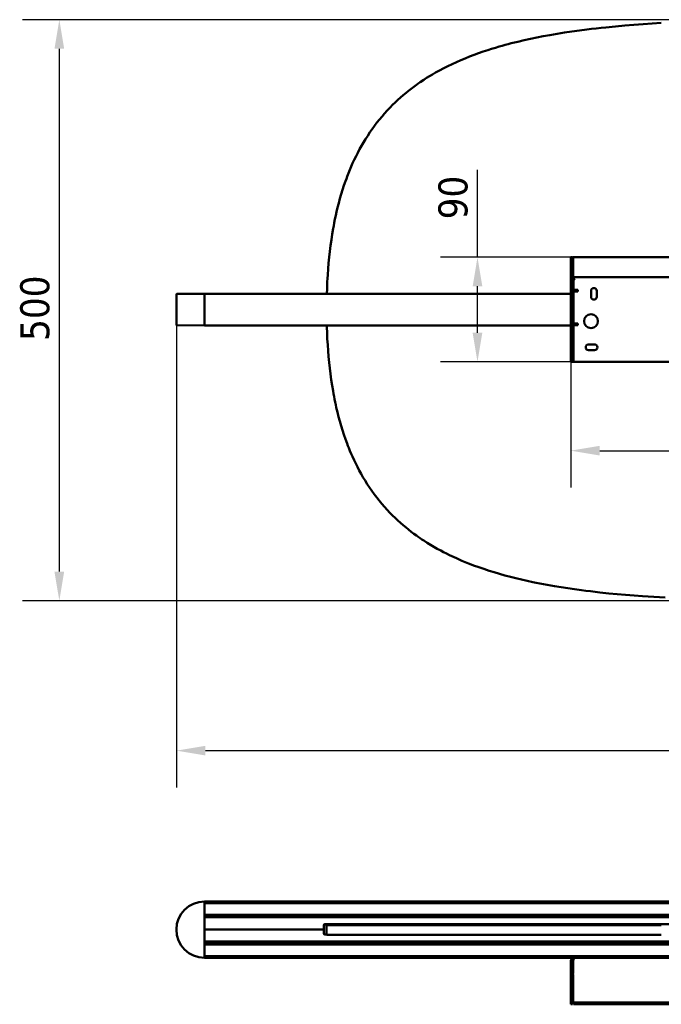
# Model space of a CAD drawing. Header units: millimetres. Extents: x 232 to 2412, y 755 to 2591.
# Tile 2 of 5: x 232 to 784, y 1744 to 2591. Entities that reach past the tile are written whole.
import ezdxf

# ---------------------------------------------------------------- set-up
doc = ezdxf.new("R2010")
doc.units = ezdxf.units.MM
doc.header["$LTSCALE"] = 10
doc.layers.add('Quota (ISO)', color=7, linetype='Continuous', lineweight=25)
doc.layers.add('Visibile (ISO)', color=7, linetype='Continuous', lineweight=50)
doc.styles.add('Testo nota (ISO)', font='tahoma.ttf')
doc.dimstyles.new('PENTA', dxfattribs={"dimscale": 10, "dimtxt": 2.5, "dimasz": 2.5, "dimexe": 3.175, "dimexo": 0, "dimgap": 0.762, "dimtad": 1, "dimrnd": 1e-08, "dimtxsty": 'Testo nota (ISO)', "dimcen": 0.09, "dimdle": 10, "dimclrd": 256, "dimclre": 256, "dimclrt": 256, "dimazin": 2, "dimtfac": 0.8, "dimtmove": 0, "dimatfit": 3, "dimfxl": 1, "dimtolj": 1, "dimlwd": -1, "dimlwe": -1, "dimarcsym": 0})

# ---------------------------------------------------------------- blocks, each defined once
blk = doc.blocks.new('*D6')
at = {"layer": 'Defpoints', "color": 0, "transparency": 16777216}
for p in [(705.78, 2296.75), (1085.78, 2296.75), (1085.78, 2220.3)]:
    blk.add_point(p, dxfattribs=at)
at = {"layer": 'Quota (ISO)', "transparency": 16777216}
for p, q in [((705.78, 2296.75), (705.78, 2188.55)), ((1085.78, 2296.75), (1085.78, 2188.55)), ((730.78, 2220.3), (1060.78, 2220.3))]:
    blk.add_line(p, q, dxfattribs=at)
for points in [[(730.78, 2224.47), (730.78, 2216.13), (705.78, 2220.3)], [(1060.78, 2224.47), (1060.78, 2216.13), (1085.78, 2220.3)]]:
    blk.add_solid(points, dxfattribs=at)
at = {"layer": 'Quota (ISO)', "transparency": 16777216, "insert": (869.13, 2254.06), "char_height": 25, "attachment_point": 1, "style": 'Testo nota (ISO)'}
blk.add_mtext('\\A1;380', dxfattribs=at)
blk = doc.blocks.new('*D7')
at = {"layer": 'Defpoints', "color": 0, "transparency": 16777216}
for p in [(707.78, 2386.75), (625.59, 2296.75), (708.27, 2296.75)]:
    blk.add_point(p, dxfattribs=at)
at = {"layer": 'Quota (ISO)', "transparency": 16777216}
for p, q in [((625.59, 2386.75), (625.59, 2462.02)), ((707.78, 2386.75), (593.84, 2386.75)), ((625.59, 2321.75), (625.59, 2361.75)), ((708.27, 2296.75), (593.84, 2296.75))]:
    blk.add_line(p, q, dxfattribs=at)
for points in [[(621.43, 2361.75), (629.76, 2361.75), (625.59, 2386.75)], [(621.43, 2321.75), (629.76, 2321.75), (625.59, 2296.75)]]:
    blk.add_solid(points, dxfattribs=at)
at = {"layer": 'Quota (ISO)', "transparency": 16777216, "insert": (591.95, 2419.37), "char_height": 25, "attachment_point": 1, "rotation": 90, "style": 'Testo nota (ISO)'}
blk.add_mtext('\\A1;90', dxfattribs=at)
blk = doc.blocks.new('*D8')
at = {"layer": 'Defpoints', "color": 0, "transparency": 16777216}
for p in [(366.53, 2328.61), (1425.03, 2328.61), (1425.03, 1962.17)]:
    blk.add_point(p, dxfattribs=at)
at = {"layer": 'Quota (ISO)', "transparency": 16777216}
for p, q in [((366.53, 2328.61), (366.53, 1930.42)), ((1425.03, 2328.61), (1425.03, 1930.42)), ((391.53, 1962.17), (1400.03, 1962.17))]:
    blk.add_line(p, q, dxfattribs=at)
for points in [[(391.53, 1966.34), (391.53, 1958.01), (366.53, 1962.17)], [(1400.03, 1966.34), (1400.03, 1958.01), (1425.03, 1962.17)]]:
    blk.add_solid(points, dxfattribs=at)
at = {"layer": 'Quota (ISO)', "transparency": 16777216, "insert": (846.44, 2001.58), "char_height": 25, "attachment_point": 1, "style": 'Testo nota (ISO)'}
blk.add_mtext('\\A1;1058,5', dxfattribs=at)
blk = doc.blocks.new('*D9')
at = {"layer": 'Defpoints', "color": 0, "transparency": 16777216}
for p in [(895.86, 2591.16), (265.78, 2091.2), (905.78, 2091.2)]:
    blk.add_point(p, dxfattribs=at)
at = {"layer": 'Quota (ISO)', "transparency": 16777216}
for p, q in [((895.86, 2591.16), (234.03, 2591.16)), ((265.78, 2566.16), (265.78, 2116.2)), ((905.78, 2091.2), (234.03, 2091.2))]:
    blk.add_line(p, q, dxfattribs=at)
for points in [[(261.61, 2566.16), (269.95, 2566.16), (265.78, 2591.16)], [(261.61, 2116.2), (269.95, 2116.2), (265.78, 2091.2)]]:
    blk.add_solid(points, dxfattribs=at)
at = {"layer": 'Quota (ISO)', "transparency": 16777216, "insert": (232.13, 2314.76), "char_height": 25, "attachment_point": 1, "rotation": 90, "style": 'Testo nota (ISO)'}
blk.add_mtext('\\A1;500', dxfattribs=at)

msp = doc.modelspace()

# ---------------------------------------------------------------- linework, layer by layer
at = {"layer": 'Visibile (ISO)'}
for p, q in [((735.999, 2584.561), (731.885, 2584.126)), ((744.216, 2585.371), (735.999, 2584.561)), ((752.476, 2586.11), (744.216, 2585.371)), ((760.244, 2586.742), (752.476, 2586.11)), ((768.048, 2587.32), (760.244, 2586.742)), ((775.885, 2587.848), (768.048, 2587.32)), ((783.755, 2588.327), (775.885, 2587.848)), ((676.631, 2575.844), (671.111, 2574.701)), ((682.19, 2576.926), (676.631, 2575.844)), ((687.784, 2577.949), (682.19, 2576.926)), ((694.091, 2579.029), (687.784, 2577.949)), ((700.439, 2580.042), (694.091, 2579.029)), ((706.826, 2580.992), (700.439, 2580.042)), ((713.25, 2581.882), (706.826, 2580.992)), ((719.709, 2582.714), (713.25, 2581.882)), ((723.739, 2583.203), (719.709, 2582.714)), ((727.782, 2583.672), (723.739, 2583.203)), ((731.885, 2584.126), (727.782, 2583.672)), ((644.375, 2568.041), (641.02, 2567.053)), ((646.905, 2568.762), (644.375, 2568.041)), ((649.446, 2569.464), (646.905, 2568.762)), ((652.074, 2570.17), (649.446, 2569.464)), ((654.713, 2570.858), (652.074, 2570.17)), ((657.446, 2571.549), (654.713, 2570.858)), ((660.191, 2572.221), (657.446, 2571.549)), ((665.63, 2573.495), (660.191, 2572.221)), ((671.111, 2574.701), (665.63, 2573.495)), ((618.791, 2559.428), (614.985, 2557.906)), ((622.635, 2560.894), (618.791, 2559.428)), ((626.513, 2562.307), (622.635, 2560.894)), ((630.427, 2563.668), (626.513, 2562.307)), ((634.373, 2564.978), (630.427, 2563.668)), ((637.686, 2566.033), (634.373, 2564.978)), ((641.02, 2567.053), (637.686, 2566.033)), ((600.159, 2551.245), (596.56, 2549.429)), ((603.803, 2552.999), (600.159, 2551.245)), ((607.489, 2554.693), (603.803, 2552.999)), ((611.217, 2556.328), (607.489, 2554.693)), ((614.985, 2557.906), (611.217, 2556.328)), ((584.337, 2542.573), (581.797, 2540.999)), ((586.905, 2544.109), (584.337, 2542.573)), ((589.502, 2545.608), (586.905, 2544.109)), ((591.249, 2546.587), (589.502, 2545.608)), ((593.008, 2547.551), (591.249, 2546.587)), ((596.56, 2549.429), (593.008, 2547.551)), ((570.787, 2533.474), (568.536, 2531.779)), ((573.067, 2535.133), (570.787, 2533.474)), ((574.603, 2536.22), (573.067, 2535.133)), ((576.152, 2537.291), (574.603, 2536.22)), ((579.288, 2539.387), (576.152, 2537.291)), ((581.797, 2540.999), (579.288, 2539.387)), ((561.728, 2526.277), (559.37, 2524.227)), ((564.125, 2528.282), (561.728, 2526.277)), ((566.315, 2530.048), (564.125, 2528.282)), ((568.536, 2531.779), (566.315, 2530.048)), ((552.537, 2517.81), (550.342, 2515.581)), ((554.774, 2519.994), (552.537, 2517.81)), ((557.052, 2522.133), (554.774, 2519.994)), ((559.37, 2524.227), (557.052, 2522.133)), ((543.455, 2507.973), (541.263, 2505.332)), ((545.699, 2510.562), (543.455, 2507.973)), ((547.995, 2513.098), (545.699, 2510.562)), ((550.342, 2515.581), (547.995, 2513.098)), ((537.036, 2499.891), (535.003, 2497.094)), ((539.123, 2502.638), (537.036, 2499.891)), ((541.263, 2505.332), (539.123, 2502.638)), ((531.099, 2491.346), (529.229, 2488.397)), ((533.024, 2494.245), (531.099, 2491.346)), ((535.003, 2497.094), (533.024, 2494.245)), ((525.753, 2482.529), (524.14, 2479.617)), ((527.414, 2485.399), (525.753, 2482.529)), ((529.229, 2488.397), (527.414, 2485.399)), ((522.577, 2476.664), (521.063, 2473.671)), ((524.14, 2479.617), (522.577, 2476.664)), ((518.18, 2467.566), (516.946, 2464.769)), ((519.597, 2470.638), (518.18, 2467.566)), ((521.063, 2473.671), (519.597, 2470.638)), ((514.596, 2459.086), (513.479, 2456.201)), ((515.752, 2461.942), (514.596, 2459.086)), ((516.946, 2464.769), (515.752, 2461.942)), ((512.049, 2452.31), (510.687, 2448.372)), ((512.755, 2454.262), (512.049, 2452.31)), ((513.479, 2456.201), (512.755, 2454.262)), ((508.34, 2440.955), (507.251, 2437.19)), ((509.485, 2444.683), (508.34, 2440.955)), ((510.687, 2448.372), (509.485, 2444.683)), ((506.218, 2433.389), (505.239, 2429.552)), ((507.251, 2437.19), (506.218, 2433.389)), ((504.314, 2425.682), (503.612, 2422.562)), ((505.239, 2429.552), (504.314, 2425.682)), ((502.308, 2416.261), (501.853, 2413.879)), ((502.944, 2419.421), (502.308, 2416.261)), ((503.612, 2422.562), (502.944, 2419.421)), ((500.596, 2406.669), (499.839, 2401.757)), ((501.416, 2411.486), (500.596, 2406.669)), ((501.853, 2413.879), (501.416, 2411.486)), ((499.839, 2401.757), (499.151, 2396.808)), ((498.533, 2391.821), (497.981, 2386.8)), ((499.151, 2396.808), (498.533, 2391.821)), ((497.495, 2381.746), (497.073, 2376.66)), ((497.981, 2386.8), (497.495, 2381.746)), ((705.779, 2386.753), (705.779, 2386.211)), ((705.779, 2386.753), (707.279, 2386.753)), ((705.779, 2368.548), (705.779, 2386.211)), ((707.279, 2386.211), (707.279, 2386.753)), ((707.279, 2386.211), (707.279, 2368.548)), ((707.713, 2385.182), (707.713, 2386.61)), ((707.779, 2386.753), (1083.779, 2386.753)), ((707.779, 2386.211), (707.779, 2369.546)), ((497.073, 2376.66), (496.714, 2371.544)), ((496.373, 2365.574), (496.23, 2362.541)), ((496.533, 2368.563), (496.373, 2365.574)), ((496.714, 2371.544), (496.533, 2368.563)), ((705.779, 2368.548), (705.779, 2296.753)), ((707.279, 2368.548), (705.779, 2368.548)), ((707.279, 2368.548), (707.279, 2296.753)), ((1083.779, 2369.546), (707.779, 2369.546)), ((707.779, 2369.546), (707.779, 2368.317)), ((707.779, 2368.317), (709.37, 2368.317)), ((708.27, 2365.843), (708.27, 2365.253)), ((708.27, 2358.753), (708.27, 2365.253)), ((496.108, 2359.499), (495.982, 2355.353)), ((496.23, 2362.541), (496.108, 2359.499)), ((708.27, 2358.753), (712.02, 2358.753)), ((708.27, 2329.753), (708.27, 2357.253)), ((711.27, 2357.253), (708.27, 2357.253)), ((712.02, 2357.253), (711.27, 2357.253)), ((712.02, 2358.753), (712.02, 2357.253)), ((723.27, 2352.753), (723.27, 2357.753)), ((728.27, 2357.753), (728.27, 2352.753)), ((366.529, 2328.613), (366.529, 2354.894)), ((366.777, 2355.144), (390.779, 2355.353)), ((390.779, 2355.353), (390.779, 2355.153)), ((390.779, 2355.353), (705.779, 2355.353)), ((390.779, 2328.353), (390.779, 2355.153)), ((390.779, 2355.103), (390.779, 2328.403)), ((390.779, 2328.153), (366.777, 2328.363)), ((390.779, 2328.353), (390.779, 2328.153)), ((705.779, 2328.153), (390.779, 2328.153)), ((495.945, 2328.153), (496.015, 2325.615)), ((496.015, 2325.615), (496.121, 2322.511)), ((496.121, 2322.511), (496.246, 2319.454)), ((708.27, 2329.753), (711.27, 2329.753)), ((708.27, 2299.753), (708.27, 2328.253)), ((712.02, 2328.253), (708.27, 2328.253)), ((711.27, 2329.753), (712.02, 2329.753)), ((712.02, 2329.753), (712.02, 2328.253)), ((496.246, 2319.454), (496.392, 2316.406)), ((496.392, 2316.406), (496.682, 2311.314)), ((496.682, 2311.314), (497.032, 2306.25)), ((497.032, 2306.25), (497.442, 2301.214)), ((721.241, 2311.753), (726.241, 2311.753)), ((726.241, 2306.753), (721.241, 2306.753)), ((497.442, 2301.214), (497.915, 2296.208)), ((497.915, 2296.208), (498.452, 2291.234)), ((707.279, 2296.753), (705.779, 2296.753)), ((708.27, 2296.753), (707.279, 2296.753)), ((708.27, 2299.753), (708.27, 2296.753)), ((1083.27, 2296.753), (708.27, 2296.753)), ((498.452, 2291.234), (499.055, 2286.293)), ((499.055, 2286.293), (499.725, 2281.388)), ((499.725, 2281.388), (500.463, 2276.52)), ((500.463, 2276.52), (501.272, 2271.692)), ((501.272, 2271.692), (501.703, 2269.293)), ((501.703, 2269.293), (502.152, 2266.904)), ((502.152, 2266.904), (502.62, 2264.527)), ((502.62, 2264.527), (503.106, 2262.161)), ((503.106, 2262.161), (503.611, 2259.806)), ((503.611, 2259.806), (504.134, 2257.462)), ((504.134, 2257.462), (505.076, 2253.473)), ((505.076, 2253.473), (506.074, 2249.519)), ((506.074, 2249.519), (507.131, 2245.603)), ((507.131, 2245.603), (508.245, 2241.726)), ((508.245, 2241.726), (509.419, 2237.888)), ((509.419, 2237.888), (510.652, 2234.092)), ((510.652, 2234.092), (511.946, 2230.339)), ((511.946, 2230.339), (513.352, 2226.495)), ((513.352, 2226.495), (514.08, 2224.591)), ((514.08, 2224.591), (514.825, 2222.699)), ((514.825, 2222.699), (515.844, 2220.197)), ((515.844, 2220.197), (516.892, 2217.717)), ((516.892, 2217.717), (517.971, 2215.26)), ((517.971, 2215.26), (519.362, 2212.223)), ((519.362, 2212.223), (520.8, 2209.223)), ((520.8, 2209.223), (522.286, 2206.262)), ((522.286, 2206.262), (523.819, 2203.341)), ((523.819, 2203.341), (525.399, 2200.459)), ((525.399, 2200.459), (527.028, 2197.618)), ((527.028, 2197.618), (528.858, 2194.565)), ((528.858, 2194.565), (530.745, 2191.563)), ((530.745, 2191.563), (532.689, 2188.612)), ((532.689, 2188.612), (534.689, 2185.711)), ((534.689, 2185.711), (536.744, 2182.863)), ((536.744, 2182.863), (538.856, 2180.068)), ((538.856, 2180.068), (541.022, 2177.326)), ((541.022, 2177.326), (543.243, 2174.637)), ((543.243, 2174.637), (545.518, 2172.003)), ((545.518, 2172.003), (547.847, 2169.423)), ((547.847, 2169.423), (550.228, 2166.898)), ((550.228, 2166.898), (552.436, 2164.652)), ((552.436, 2164.652), (554.686, 2162.451)), ((554.686, 2162.451), (556.977, 2160.297)), ((556.977, 2160.297), (559.31, 2158.187)), ((559.31, 2158.187), (561.682, 2156.123)), ((561.682, 2156.123), (564.094, 2154.104)), ((564.094, 2154.104), (566.298, 2152.326)), ((566.298, 2152.326), (568.533, 2150.584)), ((568.533, 2150.584), (570.798, 2148.879)), ((570.798, 2148.879), (573.093, 2147.209)), ((573.093, 2147.209), (574.627, 2146.124)), ((574.627, 2146.124), (576.175, 2145.054)), ((576.175, 2145.054), (577.757, 2143.985)), ((577.757, 2143.985), (579.353, 2142.931)), ((579.353, 2142.931), (582.198, 2141.11)), ((582.198, 2141.11), (585.082, 2139.337)), ((585.082, 2139.337), (588.003, 2137.612)), ((588.003, 2137.612), (590.959, 2135.934)), ((590.959, 2135.934), (593.95, 2134.303)), ((593.95, 2134.303), (596.469, 2132.979)), ((596.469, 2132.979), (599.01, 2131.687)), ((599.01, 2131.687), (601.574, 2130.425)), ((601.574, 2130.425), (603.493, 2129.508)), ((603.493, 2129.508), (605.423, 2128.607)), ((605.423, 2128.607), (607.403, 2127.706)), ((607.403, 2127.706), (609.395, 2126.822)), ((609.395, 2126.822), (612.211, 2125.609)), ((612.211, 2125.609), (615.049, 2124.428)), ((615.049, 2124.428), (617.909, 2123.28)), ((617.909, 2123.28), (620.068, 2122.438)), ((620.068, 2122.438), (622.239, 2121.614)), ((622.239, 2121.614), (626.615, 2120.017)), ((626.615, 2120.017), (631.035, 2118.487)), ((631.035, 2118.487), (635.498, 2117.02)), ((635.498, 2117.02), (640.002, 2115.615)), ((640.002, 2115.615), (644.544, 2114.271)), ((644.544, 2114.271), (649.123, 2112.984)), ((649.123, 2112.984), (653.871, 2111.72)), ((653.871, 2111.72), (658.655, 2110.513)), ((658.655, 2110.513), (663.473, 2109.362)), ((663.473, 2109.362), (668.324, 2108.264)), ((668.324, 2108.264), (673.206, 2107.218)), ((673.206, 2107.218), (676.207, 2106.602)), ((676.207, 2106.602), (679.219, 2106.005)), ((679.219, 2106.005), (682.374, 2105.4)), ((682.374, 2105.4), (685.541, 2104.814)), ((685.541, 2104.814), (691.774, 2103.72)), ((691.774, 2103.72), (697.529, 2102.774)), ((697.529, 2102.774), (703.318, 2101.882)), ((703.318, 2101.882), (709.138, 2101.041)), ((709.138, 2101.041), (714.989, 2100.249)), ((714.989, 2100.249), (718.851, 2099.754)), ((718.851, 2099.754), (722.725, 2099.279)), ((722.725, 2099.279), (726.721, 2098.81)), ((726.721, 2098.81), (730.729, 2098.36)), ((730.729, 2098.36), (738.67, 2097.528)), ((738.67, 2097.528), (745.854, 2096.838)), ((745.854, 2096.838), (753.073, 2096.2)), ((753.073, 2096.2), (760.323, 2095.613)), ((760.323, 2095.613), (767.605, 2095.072)), ((767.605, 2095.072), (772.476, 2094.736)), ((772.476, 2094.736), (777.359, 2094.42)), ((777.359, 2094.42), (787.163, 2093.841)), ((390.779, 1832.393), (390.779, 1832.193)), ((390.779, 1832.393), (1400.779, 1832.393)), ((390.779, 1832.193), (390.779, 1831.198)), ((390.779, 1784.143), (390.779, 1832.143)), ((1400.779, 1830.998), (390.779, 1830.998)), ((390.779, 1820.789), (1400.779, 1820.789)), ((390.779, 1820.589), (390.779, 1819.333)), ((1400.779, 1819.133), (390.779, 1819.133)), ((391.925, 1818.883), (390.779, 1818.893)), ((1399.779, 1818.883), (391.779, 1818.883)), ((390.779, 1808.383), (493.279, 1808.383)), ((390.779, 1808.383), (493.279, 1808.383)), ((493.279, 1808.383), (493.279, 1811.883)), ((493.279, 1804.883), (493.279, 1808.383)), ((758.641, 1812.593), (493.575, 1812.593)), ((494.279, 1812.883), (1297.279, 1812.883)), ((495.815, 1812.113), (495.779, 1812.113)), ((495.779, 1812.113), (495.779, 1803.883)), ((495.924, 1812.113), (495.815, 1812.113)), ((496.108, 1812.113), (495.924, 1812.113)), ((496.23, 1812.113), (496.108, 1812.113)), ((496.373, 1812.113), (496.23, 1812.113)), ((496.533, 1812.113), (496.373, 1812.113)), ((496.714, 1812.113), (496.533, 1812.113)), ((497.073, 1812.113), (496.714, 1812.113)), ((497.495, 1812.113), (497.073, 1812.113)), ((497.981, 1812.113), (497.495, 1812.113)), ((498.533, 1812.113), (497.981, 1812.113)), ((499.151, 1812.113), (498.533, 1812.113)), ((499.839, 1812.113), (499.151, 1812.113)), ((500.596, 1812.113), (499.839, 1812.113)), ((501.416, 1812.113), (500.596, 1812.113)), ((501.853, 1812.113), (501.416, 1812.113)), ((502.308, 1812.113), (501.853, 1812.113)), ((502.944, 1812.113), (502.308, 1812.113)), ((503.612, 1812.113), (502.944, 1812.113)), ((504.314, 1812.113), (503.612, 1812.113)), ((505.239, 1812.113), (504.314, 1812.113)), ((506.218, 1812.113), (505.239, 1812.113)), ((507.251, 1812.113), (506.218, 1812.113)), ((508.34, 1812.113), (507.251, 1812.113)), ((509.485, 1812.113), (508.34, 1812.113)), ((510.687, 1812.113), (509.485, 1812.113)), ((512.049, 1812.113), (510.687, 1812.113)), ((512.755, 1812.113), (512.049, 1812.113)), ((513.479, 1812.113), (512.755, 1812.113)), ((514.596, 1812.113), (513.479, 1812.113)), ((515.752, 1812.113), (514.596, 1812.113)), ((516.946, 1812.113), (515.752, 1812.113)), ((518.18, 1812.113), (516.946, 1812.113)), ((519.597, 1812.113), (518.18, 1812.113)), ((521.063, 1812.113), (519.597, 1812.113)), ((522.577, 1812.113), (521.063, 1812.113)), ((524.14, 1812.113), (522.577, 1812.113)), ((525.753, 1812.113), (524.14, 1812.113)), ((527.414, 1812.113), (525.753, 1812.113)), ((529.229, 1812.113), (527.414, 1812.113)), ((531.099, 1812.113), (529.229, 1812.113)), ((533.024, 1812.113), (531.099, 1812.113)), ((535.003, 1812.113), (533.024, 1812.113)), ((537.036, 1812.113), (535.003, 1812.113)), ((539.123, 1812.113), (537.036, 1812.113)), ((541.263, 1812.113), (539.123, 1812.113)), ((543.455, 1812.113), (541.263, 1812.113)), ((545.699, 1812.113), (543.455, 1812.113)), ((547.995, 1812.113), (545.699, 1812.113)), ((550.342, 1812.113), (547.995, 1812.113)), ((552.537, 1812.113), (550.342, 1812.113)), ((554.774, 1812.113), (552.537, 1812.113)), ((557.052, 1812.113), (554.774, 1812.113)), ((559.37, 1812.113), (557.052, 1812.113)), ((561.728, 1812.113), (559.37, 1812.113)), ((564.125, 1812.113), (561.728, 1812.113)), ((566.315, 1812.113), (564.125, 1812.113)), ((568.536, 1812.113), (566.315, 1812.113)), ((570.787, 1812.113), (568.536, 1812.113)), ((573.067, 1812.113), (570.787, 1812.113)), ((574.603, 1812.113), (573.067, 1812.113)), ((576.152, 1812.113), (574.603, 1812.113)), ((579.288, 1812.113), (576.152, 1812.113)), ((581.797, 1812.113), (579.288, 1812.113)), ((584.337, 1812.113), (581.797, 1812.113)), ((586.905, 1812.113), (584.337, 1812.113)), ((589.502, 1812.113), (586.905, 1812.113)), ((591.249, 1812.113), (589.502, 1812.113)), ((593.008, 1812.113), (591.249, 1812.113)), ((596.56, 1812.113), (593.008, 1812.113)), ((600.159, 1812.113), (596.56, 1812.113)), ((603.803, 1812.113), (600.159, 1812.113)), ((607.489, 1812.113), (603.803, 1812.113)), ((611.217, 1812.113), (607.489, 1812.113)), ((614.985, 1812.113), (611.217, 1812.113)), ((618.791, 1812.113), (614.985, 1812.113)), ((622.635, 1812.113), (618.791, 1812.113)), ((626.513, 1812.113), (622.635, 1812.113)), ((630.427, 1812.113), (626.513, 1812.113)), ((634.373, 1812.113), (630.427, 1812.113)), ((637.686, 1812.113), (634.373, 1812.113)), ((641.02, 1812.113), (637.686, 1812.113)), ((644.375, 1812.113), (641.02, 1812.113)), ((646.905, 1812.113), (644.375, 1812.113)), ((649.446, 1812.113), (646.905, 1812.113)), ((652.074, 1812.113), (649.446, 1812.113)), ((654.713, 1812.113), (652.074, 1812.113)), ((657.446, 1812.113), (654.713, 1812.113)), ((660.191, 1812.113), (657.446, 1812.113)), ((665.63, 1812.113), (660.191, 1812.113)), ((671.111, 1812.113), (665.63, 1812.113)), ((676.631, 1812.113), (671.111, 1812.113)), ((682.19, 1812.113), (676.631, 1812.113)), ((687.784, 1812.113), (682.19, 1812.113)), ((694.091, 1812.113), (687.784, 1812.113)), ((700.439, 1812.113), (694.091, 1812.113)), ((706.826, 1812.113), (700.439, 1812.113)), ((713.25, 1812.113), (706.826, 1812.113)), ((719.709, 1812.113), (713.25, 1812.113)), ((723.739, 1812.113), (719.709, 1812.113)), ((727.782, 1812.113), (723.739, 1812.113)), ((731.885, 1812.113), (727.782, 1812.113)), ((735.999, 1812.113), (731.885, 1812.113)), ((744.216, 1812.113), (735.999, 1812.113)), ((752.476, 1812.113), (744.216, 1812.113)), ((760.244, 1812.113), (752.476, 1812.113)), ((759.279, 1812.363), (759.279, 1812.363)), ((778.779, 1812.363), (759.279, 1812.363)), ((768.048, 1812.113), (760.244, 1812.113)), ((775.885, 1812.113), (768.048, 1812.113)), ((783.755, 1812.113), (775.885, 1812.113)), ((780.779, 1812.593), (779.417, 1812.593)), ((390.779, 1797.393), (400.581, 1797.479)), ((390.779, 1797.153), (1400.779, 1797.153)), ((390.779, 1796.953), (390.779, 1795.698)), ((1399.779, 1797.883), (391.779, 1797.883)), ((400.779, 1797.679), (400.779, 1797.883)), ((495.956, 1803.883), (494.279, 1803.883)), ((496.108, 1803.613), (495.956, 1803.613)), ((496.23, 1803.613), (496.108, 1803.613)), ((496.373, 1803.613), (496.23, 1803.613)), ((496.533, 1803.613), (496.373, 1803.613)), ((496.714, 1803.613), (496.533, 1803.613)), ((497.073, 1803.613), (496.714, 1803.613)), ((497.495, 1803.613), (497.073, 1803.613)), ((497.981, 1803.613), (497.495, 1803.613)), ((498.533, 1803.613), (497.981, 1803.613)), ((499.151, 1803.613), (498.533, 1803.613)), ((499.839, 1803.613), (499.151, 1803.613)), ((500.596, 1803.613), (499.839, 1803.613)), ((501.416, 1803.613), (500.596, 1803.613)), ((501.853, 1803.613), (501.416, 1803.613)), ((502.308, 1803.613), (501.853, 1803.613)), ((502.944, 1803.613), (502.308, 1803.613)), ((503.612, 1803.613), (502.944, 1803.613)), ((504.314, 1803.613), (503.612, 1803.613)), ((505.239, 1803.613), (504.314, 1803.613)), ((506.218, 1803.613), (505.239, 1803.613)), ((507.251, 1803.613), (506.218, 1803.613)), ((508.34, 1803.613), (507.251, 1803.613)), ((509.485, 1803.613), (508.34, 1803.613)), ((510.687, 1803.613), (509.485, 1803.613)), ((512.049, 1803.613), (510.687, 1803.613)), ((512.755, 1803.613), (512.049, 1803.613)), ((513.479, 1803.613), (512.755, 1803.613)), ((514.596, 1803.613), (513.479, 1803.613)), ((515.752, 1803.613), (514.596, 1803.613)), ((516.946, 1803.613), (515.752, 1803.613)), ((518.18, 1803.613), (516.946, 1803.613)), ((519.597, 1803.613), (518.18, 1803.613)), ((521.063, 1803.613), (519.597, 1803.613)), ((522.577, 1803.613), (521.063, 1803.613)), ((524.14, 1803.613), (522.577, 1803.613)), ((525.753, 1803.613), (524.14, 1803.613)), ((527.414, 1803.613), (525.753, 1803.613)), ((529.229, 1803.613), (527.414, 1803.613)), ((531.099, 1803.613), (529.229, 1803.613)), ((533.024, 1803.613), (531.099, 1803.613)), ((535.003, 1803.613), (533.024, 1803.613)), ((537.036, 1803.613), (535.003, 1803.613)), ((539.123, 1803.613), (537.036, 1803.613)), ((541.263, 1803.613), (539.123, 1803.613)), ((543.455, 1803.613), (541.263, 1803.613)), ((545.699, 1803.613), (543.455, 1803.613)), ((547.995, 1803.613), (545.699, 1803.613)), ((550.342, 1803.613), (547.995, 1803.613)), ((552.537, 1803.613), (550.342, 1803.613)), ((554.774, 1803.613), (552.537, 1803.613)), ((557.052, 1803.613), (554.774, 1803.613)), ((559.37, 1803.613), (557.052, 1803.613)), ((561.728, 1803.613), (559.37, 1803.613)), ((564.125, 1803.613), (561.728, 1803.613)), ((566.315, 1803.613), (564.125, 1803.613)), ((568.536, 1803.613), (566.315, 1803.613)), ((570.787, 1803.613), (568.536, 1803.613)), ((573.067, 1803.613), (570.787, 1803.613)), ((574.603, 1803.613), (573.067, 1803.613)), ((576.152, 1803.613), (574.603, 1803.613)), ((579.288, 1803.613), (576.152, 1803.613)), ((581.797, 1803.613), (579.288, 1803.613)), ((584.337, 1803.613), (581.797, 1803.613)), ((586.905, 1803.613), (584.337, 1803.613)), ((589.502, 1803.613), (586.905, 1803.613)), ((591.249, 1803.613), (589.502, 1803.613)), ((593.008, 1803.613), (591.249, 1803.613)), ((596.56, 1803.613), (593.008, 1803.613)), ((600.159, 1803.613), (596.56, 1803.613)), ((603.803, 1803.613), (600.159, 1803.613)), ((607.489, 1803.613), (603.803, 1803.613)), ((611.217, 1803.613), (607.489, 1803.613)), ((614.985, 1803.613), (611.217, 1803.613)), ((618.791, 1803.613), (614.985, 1803.613)), ((622.635, 1803.613), (618.791, 1803.613)), ((626.513, 1803.613), (622.635, 1803.613)), ((630.427, 1803.613), (626.513, 1803.613)), ((634.373, 1803.613), (630.427, 1803.613)), ((637.686, 1803.613), (634.373, 1803.613)), ((641.02, 1803.613), (637.686, 1803.613)), ((644.375, 1803.613), (641.02, 1803.613)), ((646.905, 1803.613), (644.375, 1803.613)), ((649.446, 1803.613), (646.905, 1803.613)), ((652.074, 1803.613), (649.446, 1803.613)), ((654.713, 1803.613), (652.074, 1803.613)), ((657.446, 1803.613), (654.713, 1803.613)), ((660.191, 1803.613), (657.446, 1803.613)), ((665.63, 1803.613), (660.191, 1803.613)), ((671.111, 1803.613), (665.63, 1803.613)), ((676.631, 1803.613), (671.111, 1803.613)), ((682.19, 1803.613), (676.631, 1803.613)), ((687.784, 1803.613), (682.19, 1803.613)), ((694.091, 1803.613), (687.784, 1803.613)), ((700.439, 1803.613), (694.091, 1803.613)), ((706.826, 1803.613), (700.439, 1803.613)), ((713.25, 1803.613), (706.826, 1803.613)), ((719.709, 1803.613), (713.25, 1803.613)), ((723.739, 1803.613), (719.709, 1803.613)), ((727.782, 1803.613), (723.739, 1803.613)), ((731.885, 1803.613), (727.782, 1803.613)), ((735.999, 1803.613), (731.885, 1803.613)), ((744.216, 1803.613), (735.999, 1803.613)), ((752.476, 1803.613), (744.216, 1803.613)), ((760.244, 1803.613), (752.476, 1803.613)), ((768.048, 1803.613), (760.244, 1803.613)), ((775.885, 1803.613), (768.048, 1803.613)), ((783.755, 1803.613), (775.885, 1803.613)), ((1400.779, 1795.498), (390.779, 1795.498)), ((390.779, 1785.289), (1400.779, 1785.289)), ((390.779, 1785.089), (390.779, 1784.093)), ((390.779, 1784.093), (390.779, 1783.893)), ((708.779, 1783.893), (390.779, 1783.893)), ((705.779, 1780.893), (705.779, 1770.839)), ((707.279, 1780.893), (705.779, 1780.893)), ((707.279, 1780.893), (707.279, 1770.839)), ((707.779, 1780.893), (707.779, 1770.839)), ((708.779, 1783.893), (708.779, 1783.434)), ((708.779, 1783.893), (709.742, 1783.893)), ((709.742, 1783.893), (1081.816, 1783.893)), ((705.779, 1770.839), (705.779, 1769.119)), ((707.279, 1769.119), (707.279, 1770.839)), ((705.779, 1743.893), (705.779, 1769.119)), ((707.279, 1769.119), (707.279, 1743.893)), ((707.713, 1769.923), (707.713, 1770.381)), ((707.779, 1769.119), (707.779, 1745.319)), ((707.279, 1743.893), (705.779, 1743.893)), ((1083.779, 1745.319), (707.779, 1745.319)), ((708.27, 1745.319), (708.27, 1744.365)), ((708.27, 1744.365), (708.27, 1743.952)), ((708.27, 1743.952), (708.27, 1743.893)), ((708.27, 1743.893), (1083.27, 1743.893))]:
    msp.add_line(p, q, dxfattribs=at)
msp.add_circle((723.27, 2331.753), 6, dxfattribs=at)
for centre, radius, start, end in [((725.77, 2357.753), 2.5, 0, 180), ((366.779, 2354.894), 0.25, 90.5, 180), ((725.77, 2352.753), 2.5, 180, 0), ((366.779, 2328.613), 0.25, 180, 269.5), ((721.241, 2309.253), 2.5, 90, 270), ((726.241, 2309.253), 2.5, 270, 90), ((390.779, 1808.143), 24.25, 90, 270), ((391.779, 1817.883), 1, 90, 180), ((494.279, 1811.883), 1, 90, 180), ((494.279, 1804.883), 1, 180, 270), ((759.279, 1813.363), 1, 208.673626, 270), ((759.279, 1813.363), 1, 230.337699, 270), ((778.779, 1813.363), 1, 270, 331.326374), ((391.779, 1798.883), 1, 180, 270), ((400.579, 1797.679), 0.2, 270.5, 0), ((759.279, 1798.113), 1, 193.286456, 253.702937)]:
    msp.add_arc(centre, radius, start, end, dxfattribs=at)
for centre, major_axis, ratio, start_param, end_param in [((713.27, 2366.523), (5, 0), 0.5735764, 2.4357286, 2.7145141), ((780.779, 1814.113), (0, -2), 0.0000317, 5.3746606, 6.2831853), ((713.27, 1743.476), (5, 0), 0.819152, 2.674938, 2.7145141)]:
    msp.add_ellipse(centre, major_axis=major_axis, ratio=ratio, start_param=start_param, end_param=end_param, dxfattribs=at)
for points, knots in [([(707.713, 2385.574), (707.571, 2385.844), (707.455, 2386.092), (707.378, 2386.304), (707.314, 2386.481), (707.279, 2386.633), (707.279, 2386.753)], [0.52548515, 0.52548515, 0.52548515, 0.52548515, 0.78386914, 0.78386914, 0.78386914, 1, 1, 1, 1]), ([(708.27, 2365.843), (708.27, 2365.919), (708.271, 2365.993), (708.278, 2366.252), (708.291, 2366.45), (708.342, 2366.82), (708.38, 2366.994), (708.495, 2367.356), (708.593, 2367.552), (708.719, 2367.711)], [2.43122712, 2.43122712, 2.43122712, 2.43122712, 2.45394434, 2.45394434, 2.51201204, 2.51201204, 2.57007973, 2.57007973, 2.65588972, 2.65588972, 2.65588972, 2.65588972]), ([(706.995, 1783.305), (707.03, 1783.331), (707.066, 1783.357), (707.102, 1783.381), (707.603, 1783.719), (708.191, 1783.893), (708.779, 1783.893)], [-0.42574374, -0.42574374, -0.42574374, -0.42574374, -0.3972111, -0.3972111, -0.3972111, 0, 0, 0, 0]), ([(707.887, 1782.099), (707.667, 1781.937), (707.484, 1781.707), (707.378, 1781.431), (707.314, 1781.264), (707.279, 1781.081), (707.279, 1780.893)], [0.42574374, 0.42574374, 0.42574374, 0.42574374, 0.78386914, 0.78386914, 0.78386914, 1, 1, 1, 1]), ([(708.779, 1783.434), (708.566, 1783.214), (708.372, 1782.926), (708.211, 1782.573), (708.159, 1782.459), (708.111, 1782.339), (708.066, 1782.213)], [-0.62675904, -0.62675904, -0.62675904, -0.62675904, -0.3602766, -0.3602766, -0.3602766, -0.2742272, -0.2742272, -0.2742272, -0.2742272]), ([(708.27, 1743.952), (708.27, 1743.967), (708.271, 1743.985), (708.278, 1744.058), (708.291, 1744.134), (708.342, 1744.327), (708.38, 1744.443), (708.495, 1744.735), (708.593, 1744.946), (708.719, 1745.173)], [2.43122712, 2.43122712, 2.43122712, 2.43122712, 2.45394434, 2.45394434, 2.51201204, 2.51201204, 2.57007973, 2.57007973, 2.65588972, 2.65588972, 2.65588972, 2.65588972])]:
    msp.add_open_spline(points, degree=3, knots=knots, dxfattribs=at)
for points in [[(707.779, 2386.211), (707.689, 2386.559), (707.695, 2386.753), (707.779, 2386.753)], [(707.714, 2385.181), (707.714, 2385.135), (707.735, 2385.068), (707.779, 2384.982)], [(705.779, 1780.893), (705.779, 1781.893), (706.288, 1782.782), (706.995, 1783.305)], [(708.066, 1782.213), (707.924, 1781.813), (707.824, 1781.357), (707.779, 1780.893)], [(708.066, 1782.213), (708.004, 1782.18), (707.944, 1782.142), (707.887, 1782.099)], [(708.779, 1783.434), (708.798, 1783.453), (708.818, 1783.473), (708.837, 1783.491)], [(708.837, 1783.491), (709.123, 1783.76), (709.431, 1783.893), (709.742, 1783.893)], [(707.779, 1769.119), (707.689, 1769.615), (707.695, 1770.232), (707.779, 1770.839)], [(707.779, 1770.839), (707.736, 1770.685), (707.714, 1770.53), (707.714, 1770.381)]]:
    msp.add_open_spline(points, degree=3, dxfattribs=at)

# ---------------------------------------------------------------- dimensions: what is measured, and where the dimension line sits
at = {"layer": 'Quota (ISO)'}
for base, p1, p2, angle, override, picture, middle in [((265.779, 2091.199), (895.861, 2591.161), (905.779, 2091.199), 90, {"dimgap": 0.762, "dimdec": 0, "dimtol": 0, "dimlim": 0, "dimtp": 0, "dimtm": 0, "dimtdec": 0, "dimtofl": 0, "dimatfit": 1}, '*D9', (265.779, 2341.18)), ((625.592, 2296.753), (707.779, 2386.753), (708.27, 2296.753), 270, {"dimgap": 0.762, "dimdec": 2, "dimtol": 0, "dimlim": 0, "dimtp": 0, "dimtm": 0, "dimtdec": 2, "dimtofl": 0, "dimatfit": 2}, '*D7', (625.592, 2436.885)), ((1425.029, 1962.173), (366.529, 2328.613), (1425.029, 2328.613), 180, {"dimgap": 0.762, "dimdec": 2, "dimtol": 0, "dimlim": 0, "dimtp": 0, "dimtm": 0, "dimtdec": 2, "dimtofl": 0, "dimatfit": 1}, '*D8', (895.779, 1962.173)), ((1085.779, 2220.301), (705.779, 2296.753), (1085.779, 2296.753), 180, {"dimgap": 0.762, "dimdec": 2, "dimtol": 0, "dimlim": 0, "dimtp": 0, "dimtm": 0, "dimtdec": 2, "dimtofl": 0, "dimatfit": 1}, '*D6', (895.779, 2220.301))]:
    dim = msp.add_linear_dim(base=base, p1=p1, p2=p2, angle=angle, dimstyle='PENTA', override=override, dxfattribs=at)
    dim.commit()
    dim.dimension.update_dxf_attribs({"geometry": picture, "text_midpoint": middle, "dimtype": 160})

doc.saveas('drawing.dxf')
